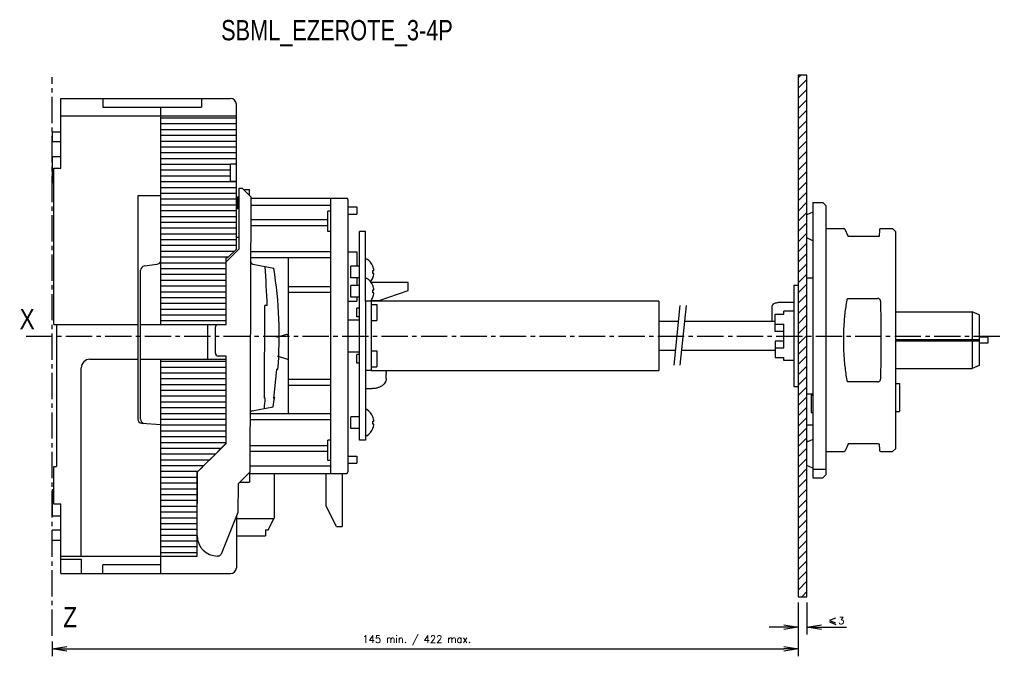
# Model space of a CAD drawing. Extents: x -741 to 1164, y -3289 to 616.
# Tile 61 of 65: x 332 to 671, y -582 to -358. Entities that reach past the tile are written whole.
import ezdxf

# ---------------------------------------------------------------- set-up
doc = ezdxf.new("R2010")
doc.units = 0
doc.header["$LTSCALE"] = 1.21
doc.header["$MEASUREMENT"] = 0
doc.linetypes.add('AXES2', pattern=[1.125, 0.75, -0.125, 0.125, -0.125])
doc.layers.get('0').update_dxf_attribs({"linetype": 'CONTINUOUS'})
doc.layers.get('Defpoints').update_dxf_attribs({"linetype": 'CONTINUOUS'})
doc.layers.add('AXE', color=80, linetype='AXES2')
doc.layers.add('COTATION1', color=50, linetype='CONTINUOUS')
doc.layers.add('papier', color=140, linetype='CONTINUOUS', plot=False)
doc.styles.add('ROMANS', font='romans.shx')
doc.styles.get("Standard").update_dxf_attribs({"font": 'txt', "width": 0.8})
doc.dimstyles.new('SC_DEFAUT', dxfattribs={"dimscale": 0, "dimtxt": 2.5, "dimasz": 5, "dimexe": 2.5, "dimexo": 2, "dimgap": 1, "dimtad": 1, "dimdec": 4, "dimzin": 12, "dimdsep": 46, "dimtxsty": 'ROMANS', "dimblk1": 'OPEN', "dimblk2": 'OPEN', "dimsah": 1, "dimcen": 0, "dimadec": 0, "dimazin": 0, "dimtfac": 1, "dimtdec": 4, "dimtofl": 0, "dimtmove": 0, "dimatfit": 3, "dimldrblk": 'OPEN', "dimfxl": 0, "dimtolj": 1, "dimtzin": 12, "dimarcsym": 0})

# ---------------------------------------------------------------- blocks, each defined once
blk = doc.blocks.new('_OPEN')
at = {"color": 0, "linetype": 'ByBlock'}
for p, q in [((-1, 0.167), (0, 0)), ((0, 0), (-1, -0.167)), ((0, 0), (-1, 0))]:
    blk.add_line(p, q, dxfattribs=at)
blk = doc.blocks.new('*D153')
at = {"layer": 'COTATION1', "color": 0, "lineweight": -2}
for p, q in [((600.3, -559.02), (600.3, -577.46)), ((343.01, -572.49), (343.01, -577.46)), ((348.01, -574.96), (595.3, -574.96))]:
    blk.add_line(p, q, dxfattribs=at)
at = {"layer": 'Defpoints', "color": 0}
for p in [(600.3, -557.02), (343.01, -570.49), (600.3, -574.96)]:
    blk.add_point(p, dxfattribs=at)
at = {"layer": 'COTATION1', "color": 0, "lineweight": -2, "xscale": 5, "yscale": 5, "zscale": 5, "rotation": 180}
blk.add_blockref('_OPEN', (343.01, -574.96), dxfattribs=at)
at = {"layer": 'COTATION1', "color": 0, "lineweight": -2, "xscale": 5, "yscale": 5, "zscale": 5}
blk.add_blockref('_OPEN', (600.3, -574.96), dxfattribs=at)
at = {"layer": 'COTATION1', "color": 0, "insert": (468.71, -572.06), "char_height": 2.5, "attachment_point": 5, "style": 'ROMANS'}
blk.add_mtext('\\A1;145 min. / 422 max.', dxfattribs=at)
blk = doc.blocks.new('A$C5B106324')
at = {"color": 0, "linetype": 'ByBlock', "lineweight": -2}
for p, q in [((-1.22, 3.07), (-3.33, 2.32)), ((-3.33, 2.32), (-1.22, 1.5)), ((-3.3, 1.81), (-1.2, 0.97))]:
    blk.add_line(p, q, dxfattribs=at)
blk = doc.blocks.new('*D181')
at = {"layer": 'COTATION1', "color": 0, "lineweight": -2}
for p, q in [((600.3, -559.02), (600.3, -570)), ((603.3, -559.02), (603.3, -570)), ((595.3, -567.5), (590.3, -567.5)), ((608.3, -567.5), (616.97, -567.5))]:
    blk.add_line(p, q, dxfattribs=at)
at = {"layer": 'Defpoints', "color": 0}
for p in [(600.3, -557.02), (603.3, -557.02), (603.3, -567.5)]:
    blk.add_point(p, dxfattribs=at)
at = {"layer": 'COTATION1', "color": 0, "lineweight": -2, "xscale": 5, "yscale": 5, "zscale": 5}
blk.add_blockref('_OPEN', (600.3, -567.5), dxfattribs=at)
at = {"layer": 'COTATION1', "color": 0, "lineweight": -2, "xscale": 5, "yscale": 5, "zscale": 5, "rotation": 180}
blk.add_blockref('_OPEN', (603.3, -567.5), dxfattribs=at)
at = {"layer": 'COTATION1', "color": 0, "insert": (615.13, -565.25), "char_height": 2.5, "attachment_point": 5, "style": 'ROMANS'}
blk.add_mtext('\\A1;3', dxfattribs=at)
blk = doc.blocks.new('A$C664C0296')
at = {"layer": 'COTATION1'}
blk.add_blockref('A$C5B106324', (14.09796, -10.48272), dxfattribs=at)
dim = blk.add_linear_dim(base=(3, -10.48272), p1=(0, 0), p2=(3, 0), dimstyle='SC_DEFAUT', override={"dimscale": 1}, dxfattribs=at)
dim.commit()
dim.dimension.update_dxf_attribs({"geometry": '*D181', "text_midpoint": (14.83333, -8.23272), "insert": (-600.29937, 557.02048)})

msp = doc.modelspace()

# ---------------------------------------------------------------- hatches: boundary and pattern name
h = msp.add_hatch()
h.set_pattern_fill('ANSI31', color=256, scale=20, style=0)
h.set_pattern_definition([(45, (-76.0093, -1139.0597), (-1.767767, 1.767767), [])])
h.paths.add_polyline_path([(600.29937, -557.02048), (603.29937, -557.02048), (603.29937, -377.02048), (600.29937, -377.02048)])

# ---------------------------------------------------------------- linework, layer by layer
for p, q in [((346.01147, -385.02048), (404.51147, -385.02048)), ((346.01147, -409.02048), (346.01147, -385.02048)), ((360.51147, -385.02048), (360.51147, -388.02048)), ((394.51147, -385.02048), (394.51147, -388.02048)), ((406.51147, -437.02048), (406.51147, -387.02048)), ((360.51147, -388.02048), (394.51147, -388.02048)), ((380.51147, -463.02048), (380.51147, -388.02048)), ((346.01147, -391.02048), (406.51147, -391.02048)), ((406.51147, -391.82048), (380.51147, -391.82048)), ((406.51147, -393.82048), (380.51147, -393.82048)), ((343.01147, -396.52048), (346.01147, -396.52048)), ((343.01147, -396.52048), (343.01147, -400.02048)), ((406.51147, -395.82048), (380.51147, -395.82048)), ((346.01147, -400.02048), (343.01147, -400.02048)), ((406.51147, -397.82048), (380.51147, -397.82048)), ((406.51147, -399.82048), (380.51147, -399.82048)), ((406.51147, -401.82048), (380.51147, -401.82048)), ((406.51147, -403.82048), (380.51147, -403.82048)), ((343.01147, -405.02048), (346.01147, -405.02048)), ((343.01147, -405.02048), (343.01147, -414.02048)), ((406.51147, -405.82048), (380.51147, -405.82048)), ((343.51147, -463.02048), (343.51147, -409.02048)), ((343.51147, -409.02048), (346.01147, -409.02048)), ((404.51147, -407.82048), (380.51147, -407.82048)), ((404.51147, -409.82048), (380.51147, -409.82048)), ((404.51147, -407.52048), (406.51147, -407.52048)), ((404.51147, -413.52048), (404.51147, -407.52048)), ((343.01147, -414.02048), (343.51147, -414.02048)), ((404.51147, -411.82048), (380.51147, -411.82048)), ((406.51147, -413.82048), (380.51147, -413.82048)), ((404.51147, -413.52048), (406.51147, -413.52048)), ((406.51147, -415.82048), (380.51147, -415.82048)), ((407.42616, -436.9697), (407.51326, -415.96988)), ((407.51326, -415.96988), (408.51325, -415.97403)), ((407.51326, -415.96988), (408.51325, -415.97403)), ((408.51325, -415.97403), (411.50078, -418.98644)), ((408.51325, -415.97403), (411.50078, -418.98644)), ((408.95602, -416.42048), (411.01147, -416.42048)), ((411.01147, -418.49306), (411.01147, -416.42048)), ((372.51147, -418.67559), (372.51147, -495.61131)), ((380.51147, -418.67559), (372.51147, -418.67559)), ((406.51147, -417.82048), (380.51147, -417.82048)), ((406.51147, -419.82048), (380.51147, -419.82048)), ((407.01828, -423.06789), (407.00082, -418.96778)), ((407.50082, -418.96985), (407.00082, -418.96778)), ((411.50078, -418.98644), (411.10676, -513.98563)), ((411.50078, -418.98644), (411.10676, -513.98563)), ((411.49898, -419.42048), (444.51147, -419.42048)), ((439.01147, -419.42048), (439.01147, -514.42048)), ((445.01147, -419.92048), (445.01147, -513.92048)), ((605.29937, -420.92048), (605.29937, -515.92048)), ((605.29937, -420.92048), (608.79937, -420.92048)), ((609.79937, -421.92048), (608.79937, -420.92048)), ((406.51147, -421.82048), (380.51147, -421.82048)), ((406.51147, -423.82048), (380.51147, -423.82048)), ((406.98381, -423.06774), (406.51147, -423.06579)), ((439.01147, -421.92048), (411.48861, -421.92048)), ((438.01147, -430.92048), (438.01147, -423.92048)), ((439.01147, -423.92048), (438.01147, -423.92048)), ((445.01147, -422.42048), (448.01147, -422.42048)), ((448.01147, -422.42048), (448.01147, -424.92048)), ((605.29937, -424.23787), (603.29937, -425.17048)), ((609.79937, -421.92048), (609.79937, -514.92048)), ((406.51147, -425.82048), (380.51147, -425.82048)), ((406.51147, -427.82048), (380.51147, -427.82048)), ((438.01147, -426.92048), (411.46787, -426.92048)), ((445.01147, -424.92048), (448.01147, -424.92048)), ((603.29937, -433.17057), (603.29937, -425.1704)), ((406.51147, -429.82048), (380.51147, -429.82048)), ((438.01147, -428.92048), (411.45958, -428.92048)), ((439.01147, -430.92048), (438.01147, -430.92048)), ((449.01147, -502.92048), (449.01147, -430.92048)), ((451.01147, -430.92048), (449.01147, -430.92048)), ((451.01147, -454.92048), (451.01147, -430.92048)), ((609.79937, -429.92048), (615.97609, -429.92048)), ((617.48798, -432.56183), (616.43208, -430.21539)), ((628.27562, -430.39552), (628.16452, -432.61757)), ((628.775, -429.92048), (632.79937, -429.92048)), ((632.79937, -429.92048), (633.79937, -430.92048)), ((633.79937, -430.92089), (633.79937, -505.92037)), ((406.51147, -431.82048), (380.51147, -431.82048)), ((406.51147, -433.82048), (380.51147, -433.82048)), ((407.44254, -433.02048), (406.51147, -433.02048)), ((605.29937, -434.1031), (603.29937, -433.17048)), ((617.49405, -432.57294), (617.48795, -432.56176)), ((627.65403, -432.68634), (617.68912, -432.68634)), ((406.51147, -435.82048), (380.51147, -435.82048)), ((405.71147, -437.82048), (380.51147, -437.82048)), ((403.01147, -441.34792), (407.42616, -436.9697)), ((403.51147, -440.02048), (406.51147, -437.02048)), ((439.01147, -437.92048), (411.42225, -437.92048)), ((445.01147, -437.92048), (448.01147, -437.92048)), ((448.01147, -437.92048), (448.01147, -442.93378)), ((403.71147, -439.82048), (380.51147, -439.82048)), ((403.01147, -463.02048), (403.01147, -440.02048)), ((403.51147, -440.02048), (403.01147, -440.02048)), ((411.41395, -439.92048), (439.01147, -439.92048)), ((424.51147, -493.92048), (424.51147, -439.92048)), ((451.51147, -440.43378), (451.01147, -440.43378)), ((373.51147, -495.71954), (373.51147, -444.32143)), ((374.79934, -442.8365), (379.2236, -442.20446)), ((403.01147, -441.82048), (380.51147, -441.82048)), ((403.01147, -443.82048), (380.51147, -443.82048)), ((412.2086, -442.15036), (419.39868, -443.61941)), ((412.2086, -442.15036), (419.39868, -443.61941)), ((449.01147, -442.93378), (446.01147, -442.93378)), ((446.01147, -446.93378), (446.01147, -442.93378)), ((453.59409, -442.93378), (453.61962, -442.93378)), ((453.59409, -444.43378), (453.96409, -444.43378)), ((403.01147, -445.82048), (380.51147, -445.82048)), ((403.01147, -447.82048), (380.51147, -447.82048)), ((449.01147, -446.93378), (446.01147, -446.93378)), ((448.01147, -446.93378), (448.01147, -449.60668)), ((451.51147, -447.10668), (451.01147, -447.10668)), ((453.96409, -445.43378), (453.59409, -445.43378)), ((453.61962, -446.93378), (453.59409, -446.93378)), ((603.29937, -446.92048), (605.29937, -446.92048)), ((403.01147, -449.82048), (380.51147, -449.82048)), ((424.51147, -449.92048), (439.01147, -449.92048)), ((449.01147, -449.60668), (446.01147, -449.60668)), ((446.01147, -453.60668), (446.01147, -449.60668)), ((465.72607, -448.53416), (453.02372, -448.53416)), ((453.59409, -449.60668), (453.61962, -449.60668)), ((453.59409, -451.10668), (453.96409, -451.10668)), ((455.72607, -454.76107), (465.72607, -451.31961)), ((465.72607, -451.31961), (465.72607, -448.53416)), ((598.79937, -449.42048), (598.79937, -484.42048)), ((598.79937, -449.42048), (600.29937, -449.42048)), ((403.01147, -451.82048), (380.51147, -451.82048)), ((403.01147, -453.82048), (380.51147, -453.82048)), ((424.51147, -451.92048), (439.01147, -451.92048)), ((445.01147, -454.92048), (448.01147, -454.92048)), ((449.01147, -453.60668), (446.01147, -453.60668)), ((448.01147, -453.60668), (448.01147, -454.92048)), ((451.01147, -454.92048), (451.01147, -478.92048)), ((453.01147, -454.92048), (451.01147, -454.92048)), ((452.9703, -454.76107), (455.72607, -454.76107)), ((552.22607, -454.92048), (453.01147, -454.92048)), ((453.01147, -454.92048), (453.01147, -478.92048)), ((453.96409, -452.10668), (453.59409, -452.10668)), ((453.61962, -453.60668), (453.59409, -453.60668)), ((552.22607, -454.92048), (552.22607, -478.92048)), ((617.22071, -454.00104), (627.65403, -454.00104)), ((403.01147, -455.82048), (380.51147, -455.82048)), ((403.01147, -457.82048), (380.51147, -457.82048)), ((416.21248, -488.50658), (416.3452, -456.50686)), ((416.21248, -488.50658), (416.3452, -456.50686)), ((417.14388, -456.51017), (416.3452, -456.50686)), ((417.14388, -456.51017), (416.3452, -456.50686)), ((449.01147, -457.42048), (448.01147, -457.42048)), ((448.01147, -460.42048), (448.01147, -457.42048)), ((453.01147, -456.17048), (455.01147, -456.17048)), ((455.01147, -456.17048), (455.01147, -461.67048)), ((591.33477, -461.92048), (591.33477, -456.73858)), ((594.83477, -455.29638), (598.79937, -455.29638)), ((403.01147, -459.82048), (380.51147, -459.82048)), ((445.01147, -461.42048), (449.01147, -461.42048)), ((449.01147, -460.42048), (448.01147, -460.42048)), ((453.01147, -461.67048), (455.01147, -461.67048)), ((592.29937, -465.45602), (592.29937, -459.42295)), ((592.29937, -459.42295), (595.29937, -459.42295)), ((598.79937, -458.44048), (595.29937, -458.44048)), ((595.29937, -459.42295), (595.29937, -458.44056)), ((633.79937, -458.67048), (660.22764, -458.67048)), ((660.22764, -458.67048), (660.22764, -478.17048)), ((662.72764, -459.67048), (660.22764, -458.67048)), ((662.72764, -459.67048), (662.72764, -477.17048)), ((343.51147, -463.02048), (372.51147, -463.02048)), ((344.51147, -463.02048), (344.51147, -512.02048)), ((373.51147, -463.02048), (403.01147, -463.02048)), ((403.01147, -461.82048), (380.51147, -461.82048)), ((396.51147, -463.02048), (396.51147, -475.02048)), ((399.27691, -472.93621), (399.31424, -463.93629)), ((552.22607, -461.92048), (558.89371, -461.92048)), ((561.04545, -461.92048), (592.29937, -461.92048)), ((592.29937, -462.95849), (595.29937, -462.95849)), ((595.29937, -471.11481), (595.29937, -462.95849)), ((423.77981, -466.51885), (420.37363, -467.50729)), ((423.77979, -466.51886), (420.37363, -467.50729)), ((424.51147, -466.82934), (423.96732, -466.53847)), ((595.29937, -465.45602), (592.29937, -465.45602)), ((633.79937, -468.17048), (662.72764, -468.17048)), ((665.72764, -467.42048), (662.72764, -467.42048)), ((665.72764, -467.42048), (665.72764, -469.42048)), ((552.22607, -471.92048), (557.88358, -471.92048)), ((560.03532, -471.92048), (592.29937, -471.92048)), ((592.29937, -468.74474), (592.29937, -474.41801)), ((595.29937, -468.74474), (592.29937, -468.74474)), ((592.29937, -471.11481), (595.29937, -471.11481)), ((633.79937, -468.67048), (662.72764, -468.67048)), ((665.72764, -469.42048), (662.72764, -469.42048)), ((356.01147, -475.02048), (372.51147, -475.02048)), ((373.51147, -475.02048), (403.01147, -475.02048)), ((380.51147, -549.02048), (380.51147, -475.02048)), ((403.0159, -473.95173), (400.27276, -473.94035)), ((403.01147, -504.02048), (403.0159, -473.95173)), ((420.63053, -473.83777), (424.51147, -475.14867)), ((445.01147, -472.42048), (449.01147, -472.42048)), ((448.01147, -476.42048), (448.01147, -473.42048)), ((449.01147, -473.42048), (448.01147, -473.42048)), ((453.01147, -472.17048), (455.01147, -472.17048)), ((455.01147, -472.17048), (455.01147, -477.67048)), ((592.29937, -474.41801), (595.29937, -474.41801)), ((595.29937, -475.4004), (595.29937, -474.41801)), ((353.01147, -543.02048), (353.01147, -478.02048)), ((403.01147, -475.82048), (380.51147, -475.82048)), ((403.01147, -477.82048), (380.51147, -477.82048)), ((420.37392, -478.52376), (419.29023, -488.51935)), ((420.37392, -478.52376), (419.29023, -488.51935)), ((420.83258, -478.52566), (420.37392, -478.52376)), ((420.83258, -478.52566), (420.37392, -478.52376)), ((449.01147, -476.42048), (448.01147, -476.42048)), ((453.01147, -477.67048), (455.01147, -477.67048)), ((598.79937, -475.40048), (595.29937, -475.40048)), ((633.79937, -478.17048), (660.22764, -478.17048)), ((662.72764, -477.17048), (660.22764, -478.17048)), ((403.01147, -479.82048), (380.51147, -479.82048)), ((403.01147, -481.82048), (380.51147, -481.82048)), ((424.51147, -481.92048), (439.01147, -481.92048)), ((453.01147, -478.92048), (451.01147, -478.92048)), ((451.01147, -478.92048), (451.01147, -502.92048)), ((453.01147, -478.92048), (552.22607, -478.92048)), ((458.22607, -481.70871), (458.22607, -480.15307)), ((403.01147, -483.82048), (380.51147, -483.82048)), ((424.51147, -483.92048), (439.01147, -483.92048)), ((451.51147, -485.17353), (453.32607, -485.17353)), ((598.79937, -484.42048), (600.29937, -484.42048)), ((627.65403, -482.83992), (617.22073, -482.83992)), ((633.79937, -483.339), (635.22764, -483.339)), ((635.22764, -483.3393), (635.22764, -493.0331)), ((403.01147, -485.82048), (380.51147, -485.82048)), ((403.01147, -487.82048), (380.51147, -487.82048)), ((416.47811, -488.50769), (416.21248, -488.50658)), ((416.47811, -488.50769), (416.21248, -488.50658)), ((419.7294, -488.13169), (419.29023, -488.51935)), ((419.7294, -488.13169), (419.29023, -488.51935)), ((603.29937, -486.92048), (605.29937, -486.92048)), ((604.79937, -487.42048), (605.29937, -487.42048)), ((604.79937, -487.42048), (604.79937, -493.42048)), ((403.01147, -489.82048), (380.51147, -489.82048)), ((403.01147, -491.82048), (380.51147, -491.82048)), ((411.9984, -492.82837), (419.20043, -491.419)), ((411.9984, -492.82837), (419.20043, -491.419)), ((403.01147, -493.82048), (380.51147, -493.82048)), ((439.01147, -493.92048), (411.18998, -493.92048)), ((449.01147, -494.92048), (446.01147, -494.92048)), ((446.01147, -498.92048), (446.01147, -494.92048)), ((451.51147, -492.42048), (451.01147, -492.42048)), ((453.59409, -494.92048), (453.61962, -494.92048)), ((604.79937, -493.42048), (605.29937, -493.42048)), ((633.79937, -493.03341), (635.22764, -493.03341)), ((373.9179, -497.10839), (380.51147, -497.52048)), ((403.01147, -495.82048), (380.51147, -495.82048)), ((403.01147, -497.82048), (380.51147, -497.82048)), ((439.01147, -495.92048), (411.18169, -495.92048)), ((449.01147, -498.92048), (446.01147, -498.92048)), ((453.59409, -496.42048), (453.96409, -496.42048)), ((453.96409, -497.42048), (453.59409, -497.42048)), ((453.61962, -498.92048), (453.59409, -498.92048)), ((603.29937, -503.42048), (603.29937, -497.79278)), ((605.29937, -497.79278), (603.29937, -497.79278)), ((403.01147, -499.82048), (380.51147, -499.82048)), ((403.01147, -501.82048), (380.51147, -501.82048)), ((451.51147, -501.42048), (451.01147, -501.42048)), ((403.01147, -503.82048), (380.51147, -503.82048)), ((401.21147, -505.82048), (380.51147, -505.82048)), ((393.10691, -513.91097), (403.1483, -503.95253)), ((397.21147, -509.82048), (403.01147, -504.02048)), ((438.01147, -504.92048), (411.14436, -504.92048)), ((439.01147, -502.92048), (438.01147, -502.92048)), ((438.01147, -509.92048), (438.01147, -502.92048)), ((451.01147, -502.92048), (449.01147, -502.92048)), ((605.29937, -502.73787), (603.29937, -503.67048)), ((603.8355, -503.42048), (603.29937, -503.42048)), ((603.29937, -511.67057), (603.29937, -503.6704)), ((617.48796, -504.27918), (616.43205, -506.62566)), ((617.68934, -504.15463), (627.65403, -504.15463)), ((628.16442, -504.22226), (628.27562, -506.44543)), ((632.79937, -506.92048), (633.79937, -505.92048)), ((399.21147, -507.82048), (380.51147, -507.82048)), ((438.01147, -506.92048), (411.13606, -506.92048)), ((445.01147, -508.42048), (448.01147, -508.42048)), ((448.01147, -508.42048), (448.01147, -510.92048)), ((609.79937, -506.92048), (615.99038, -506.92048)), ((628.77499, -506.92048), (632.79937, -506.92048)), ((343.51147, -525.02048), (343.51147, -512.02048)), ((343.51147, -512.02048), (344.51147, -512.02048)), ((397.21147, -509.82048), (380.51147, -509.82048)), ((395.21147, -511.82048), (380.51147, -511.82048)), ((393.21147, -513.82048), (394.80966, -512.22229)), ((395.21147, -511.82048), (396.71147, -510.32048)), ((439.01147, -511.92048), (411.11532, -511.92048)), ((439.01147, -509.92048), (438.01147, -509.92048)), ((445.01147, -510.92048), (448.01147, -510.92048)), ((605.29937, -512.6031), (603.29937, -511.67048)), ((393.21147, -513.82048), (380.51147, -513.82048)), ((393.01147, -515.82048), (380.51147, -515.82048)), ((393.01147, -514.02048), (393.11395, -513.918)), ((393.01147, -533.82048), (393.01147, -514.02048)), ((393.01567, -535.91078), (393.10691, -513.91097)), ((411.10676, -513.98563), (407.0902, -517.969)), ((411.10676, -513.98563), (407.0902, -517.969)), ((411.01147, -514.08013), (411.01147, -517.42048)), ((411.01147, -514.42048), (444.51147, -514.42048)), ((419.51147, -514.42048), (419.51147, -529.92048)), ((437.51147, -525.78448), (437.51147, -514.42048)), ((443.01147, -514.42048), (443.01147, -532.78448)), ((605.29937, -512.92048), (609.79937, -512.92048)), ((605.29937, -515.92048), (608.79937, -515.92048)), ((609.79937, -514.92048), (608.79937, -515.92048)), ((393.01147, -517.82048), (380.51147, -517.82048)), ((407.0902, -517.969), (407.04873, -527.96892)), ((407.0902, -517.969), (407.04873, -527.96892)), ((407.64329, -517.42048), (411.01147, -517.42048)), ((343.01147, -520.02048), (343.01147, -529.02048)), ((343.01147, -520.02048), (343.51147, -520.02048)), ((393.01147, -519.82048), (380.51147, -519.82048)), ((393.01147, -521.82048), (380.51147, -521.82048)), ((346.01147, -525.02048), (343.51147, -525.02048)), ((346.01147, -549.02048), (346.01147, -525.02048)), ((393.01147, -523.82048), (380.51147, -523.82048)), ((393.01147, -525.82048), (380.51147, -525.82048)), ((441.01147, -532.78448), (437.51147, -525.78448)), ((343.01147, -529.02048), (346.01147, -529.02048)), ((393.01147, -527.82048), (380.51147, -527.82048)), ((407.04873, -527.96892), (401.24061, -542.31634)), ((406.51147, -529.29608), (406.51147, -547.02048)), ((393.01147, -529.82048), (380.51147, -529.82048)), ((393.01147, -531.82048), (380.51147, -531.82048)), ((406.51147, -530.02048), (419.46147, -530.02048)), ((417.51147, -533.92048), (419.51147, -529.92048)), ((441.01147, -532.78448), (443.01147, -532.78448)), ((346.01147, -534.02048), (343.01147, -534.02048)), ((343.01147, -537.52048), (343.01147, -534.02048)), ((393.01147, -533.82048), (380.51147, -533.82048)), ((393.01147, -535.82048), (380.51147, -535.82048)), ((393.01147, -535.82048), (393.01147, -534.32048)), ((393.01147, -543.02048), (393.01147, -535.91078)), ((406.51147, -535.92048), (416.51147, -535.92048)), ((416.51147, -533.92048), (417.51147, -533.92048)), ((416.51147, -533.92048), (416.51147, -535.92048)), ((343.01147, -537.52048), (346.01147, -537.52048)), ((393.01147, -537.82048), (380.51147, -537.82048)), ((393.01147, -539.82048), (380.51147, -539.82048)), ((346.01147, -543.02048), (393.01147, -543.02048)), ((393.01147, -541.82048), (380.51147, -541.82048)), ((400.30954, -542.94109), (399.98657, -542.93975)), ((346.01147, -544.02048), (353.01147, -544.02048)), ((353.01147, -544.02048), (353.01147, -549.02048)), ((380.51147, -546.02048), (360.51147, -546.02048)), ((360.51147, -549.02048), (360.51147, -546.02048)), ((346.01147, -549.02048), (404.51147, -549.02048))]:
    msp.add_line(p, q)
msp.add_lwpolyline([(600.29937, -557.02048), (603.29937, -557.02048), (603.29937, -377.02048), (600.29937, -377.02048)], close=True)
for centre, radius, start, end in [((404.51147, -387.02048), 2, 0, 90), ((444.51147, -419.92048), 0.5, 0, 90), ((615.97608, -430.42048), 0.5, 24.2277453, 90), ((628.775, -430.42048), 0.5, 90.0000003, 177.1375948), ((379.01147, -440.71954), 1.5, 278.1301024, 0), ((412.40878, -441.1706), 1, 179.7623594, 258.452427), ((412.40878, -441.1706), 1, 179.7623594, 258.452427), ((448.71147, -444.93378), 5.3, 22.1701572, 58.1092082), ((375.01147, -444.32143), 1.5, 98.1301024, 180), ((116.67716, -466.26404), 300.625, 1.8593051, 4.4369712), ((116.67716, -466.26404), 300.625, 1.8593051, 4.4369712), ((277.49827, -466.93107), 143.8025, 355.375302, 9.3293213), ((277.49827, -466.93107), 143.8025, 355.375302, 9.3293213), ((448.71147, -444.93378), 5.27636, 5.4376363, 22.2747893), ((448.71147, -444.93378), 4.90816, 354.1530648, 5.8469352), ((448.71147, -451.60668), 5.3, 22.1701572, 58.1092082), ((448.71147, -444.93378), 5.3, 320.8991487, 337.8298428), ((448.71147, -444.93378), 5.27636, 337.7252107, 354.5623637), ((448.71147, -451.60668), 5.27636, 5.4376363, 22.2747893), ((448.71147, -451.60668), 4.90816, 354.1530648, 5.8469352), ((448.71147, -451.60668), 5.3, 321.2194727, 337.8298428), ((448.71147, -451.60668), 5.27636, 337.7252107, 354.5623637), ((400.20658, -463.89532), 0.89328, 101.6628201, 182.6286777), ((423.84946, -466.75895), 0.25, 61.8738088, 106.1821129), ((356.01147, -478.02048), 3, 90, 180), ((400.2769, -472.94036), 1, 179.7623594, 269.7623594), ((116.67716, -466.26404), 300.625, 355.0877477, 355.7567309), ((116.67716, -466.26404), 300.625, 355.0877477, 355.7567309), ((277.49827, -466.93107), 143.8025, 350.1953975, 351.5220533), ((277.49827, -466.93107), 143.8025, 350.1953975, 351.5220533), ((374.01147, -495.61131), 1.5, 180, 266.4236656), ((375.01147, -495.71954), 1.5, 180, 252.2528614), ((412.19045, -493.80975), 1, 101.0722919, 179.7623594), ((412.19045, -493.80975), 1, 101.0722919, 179.7623594), ((448.71147, -496.92048), 5.3, 22.1701572, 58.1092082), ((448.71147, -496.92048), 5.27636, 5.4376363, 22.2747893), ((448.71147, -496.92048), 5.3, 301.8907918, 337.8298428), ((448.71147, -496.92048), 4.90816, 354.1530648, 5.8469352), ((448.71147, -496.92048), 5.27636, 337.7252107, 354.5623637), ((615.97608, -506.42047), 0.5, 270.0000259, 335.7722547), ((628.775, -506.42046), 0.5, 182.8624052, 269.9999962), ((444.51147, -513.92048), 0.5, 270, 0), ((400.01561, -535.93981), 7, 179.7623594, 269.7623594), ((400.31368, -541.9411), 1, 269.7623594, 337.96095), ((404.51147, -547.02048), 2, 270, 0)]:
    msp.add_arc(centre, radius, start, end)
for points in [[(617.68991, -432.68711), (617.69354, -432.68624), (617.66993, -432.68479), (617.6247, -432.67329), (617.57245, -432.64793), (617.52699, -432.61277), (617.49732, -432.578), (617.49441, -432.57275)], [(617.59697, -432.66142), (617.57007, -432.64646)], [(627.8722, -432.67517), (627.65402, -432.68647)], [(628.06563, -432.644), (627.8722, -432.67517)], [(617.22073, -482.83992), (616.5294, -478.13495), (616.11443, -473.30779), (615.97609, -468.42031), (616.11439, -463.53388), (616.52923, -458.70738), (617.22071, -454.00104)], [(628.65446, -454.9276), (628.59982, -454.63533), (628.45438, -454.37702), (628.23463, -454.17535), (627.95979, -454.04597), (627.65403, -454.00104)], [(628.65446, -454.9276), (628.72112, -459.31759), (628.76148, -463.83658), (628.775, -468.42057), (628.76148, -473.00456), (628.72112, -477.52348), (628.65451, -481.91307)], [(591.33477, -456.73858), (591.37539, -456.46533), (591.4961, -456.20181), (591.69405, -455.95133)], [(591.69405, -455.95133), (592.03307, -455.76607), (592.46835, -455.60494), (592.98493, -455.4735), (593.56507, -455.37624), (594.18882, -455.31651), (594.83477, -455.29638)], [(458.22607, -481.70871), (458.10322, -482.4797), (457.74082, -483.21204), (457.15704, -483.86899), (456.38117, -484.41762), (455.4521, -484.83041), (454.41642, -485.08666), (453.32607, -485.17353)], [(457.89851, -478.90756), (458.10322, -479.38208), (458.22607, -480.15307)], [(627.65403, -482.83992), (627.96034, -482.79485), (628.23556, -482.665), (628.4551, -482.46304), (628.60002, -482.20506), (628.65451, -481.91307)], [(451.00993, -485.13759), (451.51147, -485.17353)], [(617.48821, -504.27944), (617.49747, -504.26275), (617.49987, -504.25873)], [(617.49987, -504.25873), (617.51016, -504.24452)], [(617.51016, -504.24452), (617.52748, -504.22774), (617.53988, -504.2171)], [(617.53988, -504.2171), (617.55855, -504.20239)], [(617.55855, -504.20239), (617.57335, -504.19249), (617.60168, -504.17782)], [(617.60168, -504.17782), (617.61948, -504.17002)], [(617.61948, -504.17002), (617.62586, -504.16728), (617.67095, -504.15605), (617.67423, -504.15591)], [(617.67423, -504.15591), (617.68934, -504.15463)], [(627.65402, -504.15461), (627.87643, -504.16624)]]:
    msp.add_spline(points, degree=3)
msp.add_open_spline([(628.16452, -432.61757), (628.13227, -432.62825), (628.09895, -432.63612), (628.06563, -432.644)], degree=3)
msp.add_open_spline([(627.87643, -504.16624), (627.93868, -504.17532), (628.03518, -504.18939), (628.13181, -504.21057), (628.16442, -504.22226)], degree=3, knots=[0, 0, 0, 0, 0.1892132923, 0.2933384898, 0.2933384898, 0.2933384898, 0.2933384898])
at = {"layer": 'AXE', "ltscale": 10}
for p, q in [((343.01147, -570.49189), (343.01147, -377.6244)), ((334.071, -467.02048), (671.35413, -467.02048))]:
    msp.add_line(p, q, dxfattribs=at)
at = {"layer": 'COTATION1'}
for p, q in [((559.44668, -456.44626), (557.358, -477.12354)), ((561.59842, -456.44626), (559.50974, -477.12354))]:
    msp.add_line(p, q, dxfattribs=at)

# ---------------------------------------------------------------- block references
msp.add_blockref('A$C5B106324', (614.39734, -567.5032), dxfattribs=at)
at = {"layer": 'papier'}
msp.add_blockref('A$C664C0296', (600.29937, -557.02048), dxfattribs=at)

# ---------------------------------------------------------------- texts
at = {"insert": (401.25686, -357.94533), "char_height": 7, "width": 122.1555, "attachment_point": 1}
msp.add_mtext('SBML_EZEROTE_3-4P', dxfattribs=at)
at = {"layer": 'AXE', "ltscale": 10, "char_height": 7, "attachment_point": 5}
for s, insert, width in [('{\\fArial|b0|i0|c0|p34;X}', (334.36764, -461.15062), 5.6343503), ('{\\fArial|b0|i0|c0|p34;Z}', (349.2053, -564.05509), 6.7101262)]:
    msp.add_mtext(s, dxfattribs=dict(at, insert=insert, width=width))

# ---------------------------------------------------------------- dimensions: what is measured, and where the dimension line sits
at = {"layer": 'COTATION1'}
dim = msp.add_linear_dim(base=(600.29937, -574.96131), p1=(343.01147, -570.49189), p2=(600.29937, -557.02048), text='145 min. / 422 max.', dimstyle='SC_DEFAUT', override={"dimscale": 1, "dimdec": 1}, dxfattribs=at)
dim.commit()
dim.dimension.update_dxf_attribs({"geometry": '*D153', "text_midpoint": (468.71014, -574.96131), "dimtype": 160})

doc.saveas('drawing.dxf')
